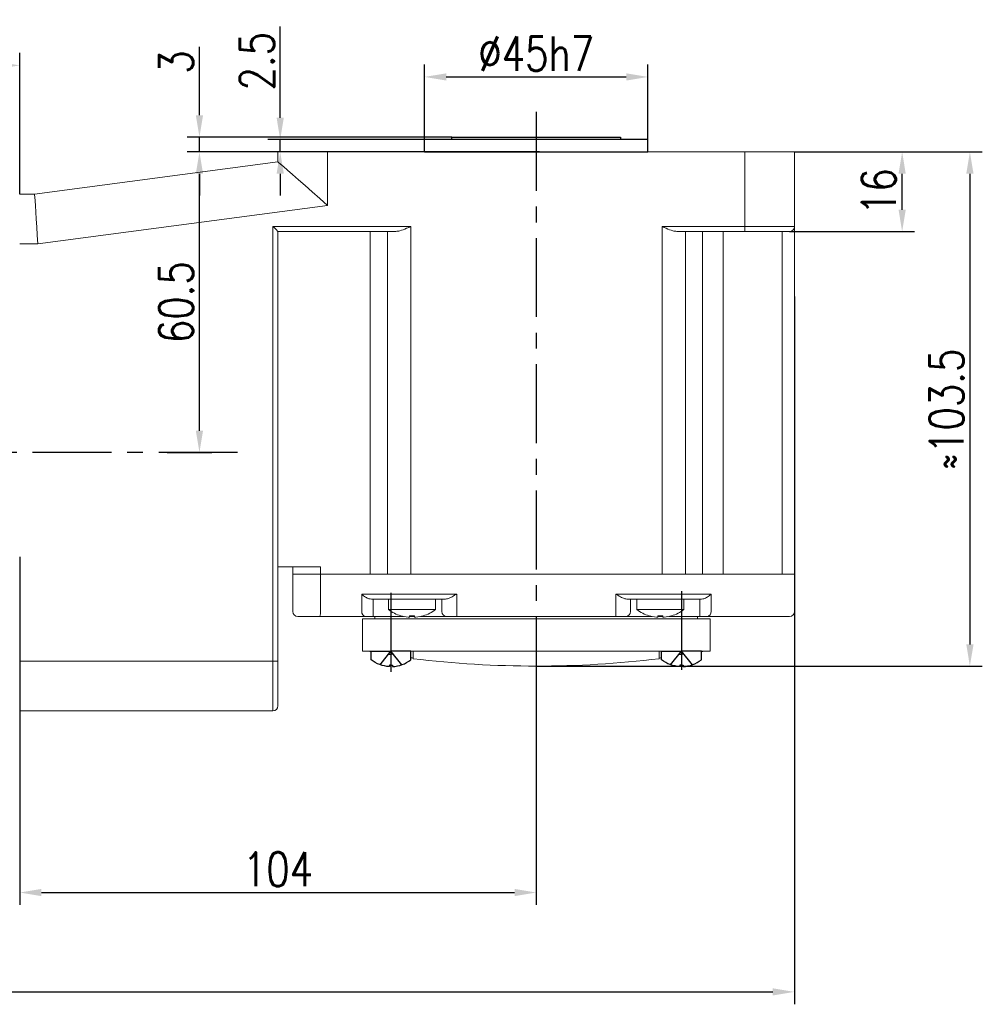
# Model space of a CAD drawing. Header units: inches. Extents: x 675 to 6233, y 11 to 1887.
# Tile 23 of 48: x 4656 to 4811, y 401 to 560. Entities that reach past the tile are written whole.
import ezdxf

# ---------------------------------------------------------------- set-up
doc = ezdxf.new("R2010")
doc.units = ezdxf.units.IN
doc.header["$LTSCALE"] = 10
doc.header["$MEASUREMENT"] = 0
doc.linetypes.add('CENTER', pattern=[10.16, 6.35, -1.27, 1.27, -1.27])
doc.linetypes.add('HIDDEN', pattern=[1.905, 1.27, -0.635])
for name, color, linetype in [('1轮廓实线层', 7, 'Continuous'), ('3中心线层', 1, 'CENTER'), ('4虚线层', 6, 'HIDDEN'), ('7标注层', 4, 'Continuous')]:
    doc.layers.add(name, color=color, linetype=linetype)
doc.styles.add('TH_GBDIM', font='romans.shx', dxfattribs={"width": 0.8, "bigfont": 'gbcbig.shx'})
doc.dimstyles.new('TH_GBDIM', dxfattribs={"dimtxt": 3.5, "dimasz": 2.5, "dimexe": 2, "dimexo": 0, "dimgap": 1, "dimtad": 1, "dimdec": 4, "dimdsep": 46, "dimtxsty": 'TH_GBDIM', "dimcen": 0.09, "dimclrd": 4, "dimclre": 4, "dimclrt": 3, "dimadec": 0, "dimazin": 0, "dimtfac": 1, "dimtdec": 4, "dimtmove": 0, "dimatfit": 3, "dimfxl": 1, "dimtzin": 0, "dimarcsym": 0})

# ---------------------------------------------------------------- blocks, each defined once
blk = doc.blocks.new('*D17')
at = {"layer": '7标注层', "color": 4, "lineweight": -2, "transparency": 16777216}
for p, q in [((4697.84, 538.53), (4683.19, 538.53)), ((4685.19, 493.63), (4685.19, 535.03)), ((4680, 490.13), (4687.19, 490.13))]:
    blk.add_line(p, q, dxfattribs=at)
at = {"layer": '7标注层', "color": 4, "transparency": 16777216}
for points in [[(4684.61, 535.03), (4685.77, 535.03), (4685.19, 538.53)], [(4684.61, 493.63), (4685.77, 493.63), (4685.19, 490.13)]]:
    blk.add_solid(points, dxfattribs=at)
at = {"layer": 'Defpoints', "color": 0, "transparency": 16777216}
for p in [(4685.19, 538.53), (4697.84, 538.53), (4680, 490.13)]:
    blk.add_point(p, dxfattribs=at)
at = {"layer": '7标注层', "color": 3, "transparency": 16777216, "insert": (4681.44, 514.33), "char_height": 5.5, "attachment_point": 5, "rotation": 90, "style": 'TH_GBDIM'}
blk.add_mtext('{60.5}{}{}', dxfattribs=at)
blk = doc.blocks.new('*D18')
at = {"layer": '7标注层', "color": 4, "lineweight": -2, "transparency": 16777216}
for p, q in [((4781.04, 538.53), (4800.38, 538.53)), ((4798.38, 529.23), (4798.38, 535.03)), ((4780.24, 525.73), (4800.38, 525.73))]:
    blk.add_line(p, q, dxfattribs=at)
at = {"layer": '7标注层', "color": 4, "transparency": 16777216}
for points in [[(4797.8, 535.03), (4798.96, 535.03), (4798.38, 538.53)], [(4797.8, 529.23), (4798.96, 529.23), (4798.38, 525.73)]]:
    blk.add_solid(points, dxfattribs=at)
at = {"layer": 'Defpoints', "color": 0, "transparency": 16777216}
for p in [(4781.04, 538.53), (4798.38, 538.53), (4780.24, 525.73)]:
    blk.add_point(p, dxfattribs=at)
at = {"layer": '7标注层', "color": 3, "transparency": 16777216, "insert": (4794.63, 532.13), "char_height": 5.5, "attachment_point": 5, "rotation": 90, "style": 'TH_GBDIM'}
blk.add_mtext('{16}{}{}', dxfattribs=at)
blk = doc.blocks.new('*D15')
at = {"layer": '7标注层', "color": 4, "lineweight": -2, "transparency": 16777216}
for p, q in [((4781.04, 538.53), (4811.29, 538.53)), ((4809.29, 535.03), (4809.29, 459.23)), ((4739.44, 455.73), (4811.29, 455.73))]:
    blk.add_line(p, q, dxfattribs=at)
at = {"layer": '7标注层', "color": 4, "transparency": 16777216}
for points in [[(4808.71, 535.03), (4809.88, 535.03), (4809.29, 538.53)], [(4808.71, 459.23), (4809.88, 459.23), (4809.29, 455.73)]]:
    blk.add_solid(points, dxfattribs=at)
at = {"layer": 'Defpoints', "color": 0, "transparency": 16777216}
for p in [(4781.04, 538.53), (4739.44, 455.73), (4809.29, 455.73)]:
    blk.add_point(p, dxfattribs=at)
at = {"layer": '7标注层', "color": 3, "transparency": 16777216, "insert": (4805.54, 497.13), "char_height": 5.5, "attachment_point": 5, "rotation": 90, "style": 'TH_GBDIM'}
blk.add_mtext('≈103.5', dxfattribs=at)
blk = doc.blocks.new('*D16')
at = {"layer": '7标注层', "color": 4, "lineweight": -2, "transparency": 16777216}
for p, q in [((4656.24, 473.33), (4656.24, 417.27)), ((4739.44, 452.67), (4739.44, 417.27)), ((4659.74, 419.27), (4735.94, 419.27))]:
    blk.add_line(p, q, dxfattribs=at)
at = {"layer": '7标注层', "color": 4, "transparency": 16777216}
for points in [[(4659.74, 419.85), (4659.74, 418.69), (4656.24, 419.27)], [(4735.94, 419.85), (4735.94, 418.69), (4739.44, 419.27)]]:
    blk.add_solid(points, dxfattribs=at)
at = {"layer": 'Defpoints', "color": 0, "transparency": 16777216}
for p in [(4656.24, 473.33), (4739.44, 452.67), (4739.44, 419.27)]:
    blk.add_point(p, dxfattribs=at)
at = {"layer": '7标注层', "color": 3, "transparency": 16777216, "insert": (4697.84, 423.02), "char_height": 5.5, "attachment_point": 5, "style": 'TH_GBDIM'}
blk.add_mtext('104', dxfattribs=at)
blk = doc.blocks.new('*D13')
at = {"layer": '7标注层', "color": 4, "lineweight": -2, "transparency": 16777216}
for p, q in [((4698.2, 544.03), (4698.2, 558.75)), ((4757.44, 540.53), (4696.2, 540.53)), ((4698.2, 538.53), (4698.2, 540.53)), ((4739.98, 538.53), (4696.2, 538.53)), ((4698.2, 535.03), (4698.2, 531.53))]:
    blk.add_line(p, q, dxfattribs=at)
at = {"layer": '7标注层', "color": 4, "transparency": 16777216}
for points in [[(4697.62, 544.03), (4698.78, 544.03), (4698.2, 540.53)], [(4697.62, 535.03), (4698.78, 535.03), (4698.2, 538.53)]]:
    blk.add_solid(points, dxfattribs=at)
at = {"layer": 'Defpoints', "color": 0, "transparency": 16777216}
for p in [(4698.2, 540.53), (4757.44, 540.53), (4739.98, 538.53)]:
    blk.add_point(p, dxfattribs=at)
at = {"layer": '7标注层', "color": 3, "transparency": 16777216, "insert": (4694.45, 553.14), "char_height": 5.5, "attachment_point": 5, "rotation": 90, "style": 'TH_GBDIM'}
blk.add_mtext('2.5', dxfattribs=at)
blk = doc.blocks.new('*D14')
at = {"layer": '7标注层', "color": 4, "lineweight": -2, "transparency": 16777216}
for p, q in [((4721.44, 538.53), (4721.44, 552.61)), ((4757.44, 538.53), (4757.44, 552.61)), ((4724.94, 550.61), (4753.94, 550.61))]:
    blk.add_line(p, q, dxfattribs=at)
at = {"layer": '7标注层', "color": 4, "transparency": 16777216}
for points in [[(4724.94, 551.19), (4724.94, 550.03), (4721.44, 550.61)], [(4753.94, 551.19), (4753.94, 550.03), (4757.44, 550.61)]]:
    blk.add_solid(points, dxfattribs=at)
at = {"layer": 'Defpoints', "color": 0, "transparency": 16777216}
for p in [(4757.44, 550.61), (4721.44, 538.53), (4757.44, 538.53)]:
    blk.add_point(p, dxfattribs=at)
at = {"layer": '7标注层', "color": 3, "transparency": 16777216, "insert": (4739.44, 554.36), "char_height": 5.5, "attachment_point": 5, "style": 'TH_GBDIM'}
blk.add_mtext('%%C45h7', dxfattribs=at)
blk = doc.blocks.new('*D19')
at = {"layer": '7标注层', "color": 4, "lineweight": -2, "transparency": 16777216}
for p, q in [((4492.64, 490.13), (4492.64, 554.47)), ((4656.24, 531.73), (4656.24, 554.47)), ((4496.14, 552.47), (4652.74, 552.47))]:
    blk.add_line(p, q, dxfattribs=at)
at = {"layer": '7标注层', "color": 4, "transparency": 16777216}
for points in [[(4496.14, 553.05), (4496.14, 551.89), (4492.64, 552.47)], [(4652.74, 553.05), (4652.74, 551.89), (4656.24, 552.47)]]:
    blk.add_solid(points, dxfattribs=at)
at = {"layer": 'Defpoints', "color": 0, "transparency": 16777216}
for p in [(4656.24, 552.47), (4656.24, 531.73), (4492.64, 490.13)]:
    blk.add_point(p, dxfattribs=at)
at = {"layer": '7标注层', "color": 3, "transparency": 16777216, "insert": (4574.44, 556.22), "char_height": 5.5, "attachment_point": 5, "style": 'TH_GBDIM'}
blk.add_mtext('204.5', dxfattribs=at)
blk = doc.blocks.new('*D33')
at = {"layer": '7标注层', "color": 4, "lineweight": -2, "transparency": 16777216}
for p, q in [((4492.64, 518.55), (4492.64, 401.27)), ((4781.04, 515.24), (4781.04, 401.27)), ((4496.14, 403.27), (4777.54, 403.27))]:
    blk.add_line(p, q, dxfattribs=at)
at = {"layer": '7标注层', "color": 4, "transparency": 16777216}
for points in [[(4496.14, 403.85), (4496.14, 402.69), (4492.64, 403.27)], [(4777.54, 403.85), (4777.54, 402.69), (4781.04, 403.27)]]:
    blk.add_solid(points, dxfattribs=at)
at = {"layer": 'Defpoints', "color": 0, "transparency": 16777216}
for p in [(4492.64, 518.55), (4781.04, 515.24), (4781.04, 403.27)]:
    blk.add_point(p, dxfattribs=at)
at = {"layer": '7标注层', "color": 3, "transparency": 16777216, "insert": (4636.84, 407.02), "char_height": 5.5, "attachment_point": 5, "style": 'TH_GBDIM'}
blk.add_mtext('360.5', dxfattribs=at)
blk = doc.blocks.new('*D286')
at = {"layer": '7标注层', "color": 4, "lineweight": -2, "transparency": 16777216}
for p, q in [((4685.19, 544.43), (4685.19, 555.47)), ((4725.84, 540.93), (4683.19, 540.93)), ((4685.19, 538.53), (4685.19, 540.93)), ((4719.89, 538.53), (4683.19, 538.53)), ((4685.19, 535.03), (4685.19, 531.53))]:
    blk.add_line(p, q, dxfattribs=at)
at = {"layer": '7标注层', "color": 4, "transparency": 16777216}
for points in [[(4684.61, 544.43), (4685.77, 544.43), (4685.19, 540.93)], [(4684.61, 535.03), (4685.77, 535.03), (4685.19, 538.53)]]:
    blk.add_solid(points, dxfattribs=at)
at = {"layer": 'Defpoints', "color": 0, "transparency": 16777216}
for p in [(4725.84, 540.93), (4685.19, 538.53), (4719.89, 538.53)]:
    blk.add_point(p, dxfattribs=at)
at = {"layer": '7标注层', "color": 3, "transparency": 16777216, "insert": (4681.44, 553), "char_height": 5.5, "attachment_point": 5, "rotation": 90, "style": 'TH_GBDIM'}
blk.add_mtext('3', dxfattribs=at)

msp = doc.modelspace()

# ---------------------------------------------------------------- linework, layer by layer
at = {"linetype": 'Continuous', "lineweight": 15}
msp.add_line((4721.435187, 540.532705), (4757.435188, 540.532705), dxfattribs=at)
at = {"color": 7, "linetype": 'Continuous', "lineweight": 15}
for p, q in [((4697.835189, 536.932706), (4697.835189, 538.532706)), ((4697.835189, 538.532706), (4705.835188, 538.532706)), ((4705.835188, 538.532706), (4705.835188, 529.92385)), ((4705.835188, 538.532706), (4773.035187, 538.532706)), ((4773.035187, 538.532706), (4781.035185, 538.532706)), ((4773.035187, 526.532706), (4773.035187, 538.532706)), ((4781.035185, 538.532706), (4781.035185, 526.532706)), ((4658.635187, 531.732705), (4697.835189, 536.932706)), ((4656.235189, 531.732705), (4658.635187, 531.732705)), ((4705.835188, 529.92385), (4659.163487, 523.732705)), ((4697.035188, 526.532706), (4719.232899, 526.532706)), ((4697.035188, 456.532704), (4697.035188, 526.532706)), ((4719.232899, 526.532706), (4719.232899, 470.532706)), ((4759.700129, 526.532706), (4773.035187, 526.532706)), ((4759.700129, 470.532706), (4759.700129, 526.532706)), ((4773.035187, 526.532706), (4781.035185, 526.532706)), ((4773.035187, 526.532706), (4773.035187, 525.732706)), ((4781.035185, 526.532706), (4781.035185, 470.532706)), ((4716.832899, 525.732706), (4697.835189, 525.732706)), ((4697.835189, 525.732706), (4697.835189, 456.532704)), ((4712.69105, 525.732706), (4712.69105, 470.532706)), ((4715.474128, 470.532706), (4715.474128, 525.732706)), ((4773.035187, 525.732706), (4762.100131, 525.732706)), ((4763.458899, 525.732706), (4763.458899, 470.532706)), ((4766.234649, 525.732706), (4766.234649, 470.532706)), ((4769.576314, 525.732706), (4769.576314, 470.532706)), ((4780.235189, 525.732706), (4773.035187, 525.732706)), ((4779.035187, 470.532706), (4779.035187, 525.732706)), ((4659.163487, 523.732705), (4656.235189, 523.732705)), ((4697.835189, 471.732705), (4704.66709, 471.732705)), ((4700.235188, 470.532706), (4700.235188, 471.732705)), ((4704.66709, 471.732705), (4704.66709, 470.532706)), ((4700.235188, 464.532705), (4700.235188, 470.532706)), ((4700.235188, 470.532706), (4704.66709, 470.532706)), ((4704.66709, 470.532706), (4700.235188, 470.532706)), ((4704.66709, 470.532706), (4704.66709, 464.532705)), ((4704.66709, 470.532706), (4712.69105, 470.532706)), ((4704.66709, 470.532706), (4712.69105, 470.532706)), ((4715.474128, 470.532706), (4712.69105, 470.532706)), ((4712.69105, 470.532706), (4715.474128, 470.532706)), ((4715.474128, 470.532706), (4719.232899, 470.532706)), ((4719.232899, 470.532706), (4715.474128, 470.532706)), ((4759.700129, 470.532706), (4719.232899, 470.532706)), ((4719.232899, 470.532706), (4759.700129, 470.532706)), ((4759.700129, 470.532706), (4763.458899, 470.532706)), ((4763.458899, 470.532706), (4759.700129, 470.532706)), ((4763.458899, 470.532706), (4766.234649, 470.532706)), ((4763.458899, 470.532706), (4766.234649, 470.532706)), ((4766.234649, 470.532706), (4769.576314, 470.532706)), ((4766.234649, 470.532706), (4769.576314, 470.532706)), ((4769.576314, 470.532706), (4779.035187, 470.532706)), ((4769.576314, 470.532706), (4779.035187, 470.532706)), ((4779.035187, 470.532706), (4781.035185, 470.532706)), ((4781.035185, 470.532706), (4779.035187, 470.532706)), ((4781.035185, 470.532706), (4781.035185, 464.532705)), ((4711.33903, 467.332705), (4712.69105, 467.332705)), ((4711.33903, 464.532705), (4711.33903, 467.332705)), ((4712.69105, 467.332705), (4715.474128, 467.332705)), ((4713.442804, 466.532707), (4712.883227, 466.532707)), ((4713.17062, 466.532707), (4713.17062, 464.532705)), ((4716.225883, 466.532707), (4713.442804, 466.532707)), ((4715.474128, 467.332705), (4719.232899, 467.332705)), ((4719.232899, 466.532707), (4716.225883, 466.532707)), ((4719.232899, 467.332705), (4726.635188, 467.332705)), ((4724.846334, 466.532707), (4719.232899, 466.532707)), ((4724.235188, 464.532705), (4724.235188, 466.532707)), ((4726.635188, 467.332705), (4726.635188, 464.532705)), ((4752.235189, 467.332705), (4759.700129, 467.332705)), ((4752.235189, 464.532705), (4752.235189, 467.332705)), ((4759.700129, 466.532707), (4754.024041, 466.532707)), ((4754.635188, 466.532707), (4754.635188, 464.532705)), ((4759.700129, 467.332705), (4763.458899, 467.332705)), ((4762.707147, 466.532707), (4759.700129, 466.532707)), ((4765.482897, 466.532707), (4762.707147, 466.532707)), ((4763.458899, 467.332705), (4766.234649, 467.332705)), ((4766.053918, 466.532707), (4765.482897, 466.532707)), ((4765.777064, 464.532705), (4765.777064, 466.532707)), ((4766.234649, 467.332705), (4767.600885, 467.332705)), ((4767.600885, 467.332705), (4767.600885, 464.532705)), ((4715.635188, 464.822947), (4719.435188, 464.822947)), ((4719.435188, 464.822947), (4723.235188, 464.822947)), ((4755.635187, 464.822947), (4759.435189, 464.822947)), ((4759.435189, 464.822947), (4763.235188, 464.822947)), ((4704.58071, 463.732707), (4701.035188, 463.732707)), ((4711.94956, 463.732707), (4704.58071, 463.732707)), ((4711.435189, 458.132706), (4711.435189, 463.332706)), ((4711.435189, 463.332706), (4767.435189, 463.332706)), ((4713.17062, 463.732707), (4711.94956, 463.732707)), ((4713.17062, 463.732707), (4713.17062, 464.532705)), ((4718.068171, 463.732707), (4713.17062, 463.732707)), ((4719.043188, 463.616064), (4719.043188, 463.844477)), ((4719.435188, 463.732707), (4719.043188, 463.732707)), ((4719.435188, 463.732707), (4719.435188, 463.83377)), ((4719.827188, 463.732707), (4719.435188, 463.732707)), ((4719.827188, 463.844477), (4719.827188, 463.616064)), ((4725.035188, 463.732707), (4720.802205, 463.732707)), ((4726.635188, 463.732707), (4725.035188, 463.732707)), ((4726.635188, 463.732707), (4726.635188, 464.532705)), ((4752.235189, 463.732707), (4726.635188, 463.732707)), ((4752.235189, 463.732707), (4752.235189, 464.532705)), ((4753.835187, 463.732707), (4752.235189, 463.732707)), ((4758.068171, 463.732707), (4753.835187, 463.732707)), ((4759.043187, 463.616064), (4759.043187, 463.844477)), ((4759.435189, 463.732707), (4759.043187, 463.732707)), ((4759.435189, 463.83377), (4759.435189, 463.732707)), ((4759.827188, 463.732707), (4759.435189, 463.732707)), ((4759.827188, 463.844477), (4759.827188, 463.616064)), ((4765.777064, 463.732707), (4760.802204, 463.732707)), ((4765.777064, 464.532705), (4765.777064, 463.732707)), ((4766.992945, 463.732707), (4765.777064, 463.732707)), ((4769.176314, 463.732707), (4766.992945, 463.732707)), ((4767.435189, 463.332706), (4767.435189, 458.132706)), ((4778.635186, 463.732707), (4769.176314, 463.732707)), ((4780.235189, 463.732707), (4778.635186, 463.732707)), ((4711.435189, 458.132706), (4714.235189, 458.132706)), ((4714.235189, 458.132706), (4717.835189, 458.132706)), ((4717.835189, 458.132706), (4761.035189, 458.132706)), ((4719.635189, 456.92842), (4719.635189, 458.132706)), ((4759.235189, 458.132706), (4759.235189, 456.92842)), ((4761.035189, 458.132706), (4764.635189, 458.132706)), ((4764.635189, 458.132706), (4767.435189, 458.132706)), ((4656.235189, 456.532704), (4697.035188, 456.532704)), ((4697.035188, 448.532703), (4697.035188, 456.532704)), ((4697.035188, 456.532704), (4697.835189, 456.532704)), ((4697.835189, 456.532704), (4697.835189, 449.332704)), ((4697.035188, 448.532703), (4656.235189, 448.532703))]:
    msp.add_line(p, q, dxfattribs=at)
at = {"color": 7, "linetype": 'Continuous', "lineweight": 15, "flags": 128}
for points in [[(4705.835188, 529.92385), (4704.583712, 531.020277), (4703.363052, 532.089707), (4702.203264, 533.105805), (4701.132906, 534.043553), (4700.178334, 534.87986), (4699.363053, 535.594132), (4698.707137, 536.168786), (4698.226735, 536.589667), (4697.93368, 536.846414), (4697.835189, 536.932706)], [(4658.635187, 531.732705), (4658.643216, 531.611168), (4658.667046, 531.250247), (4658.705968, 530.660909), (4658.758784, 529.861062), (4658.823902, 528.875008), (4658.899337, 527.732705), (4658.982796, 526.468866), (4659.07175, 525.121891), (4659.163487, 523.732705)], [(4697.835189, 525.732706), (4697.823033, 525.744859), (4697.786942, 525.780951), (4697.728008, 525.839885), (4697.648025, 525.91987), (4697.549418, 526.018476), (4697.435189, 526.132705), (4697.308803, 526.259089), (4697.174105, 526.393787), (4697.035188, 526.532706)], [(4721.238281, 463.844477), (4721.240985, 463.839793), (4721.242917, 463.836449), (4721.244076, 463.83444), (4721.244462, 463.83377)], [(4757.625914, 463.83377), (4757.626301, 463.83444), (4757.627461, 463.836449), (4757.629392, 463.839793), (4757.632095, 463.844477)]]:
    msp.add_lwpolyline(points, dxfattribs=at)
at = {"color": 7, "linetype": 'Continuous', "lineweight": 15}
for centre, radius, start, end in [((4780.235188, 526.532705), 0.8, 270, 0), ((4719.435188, 469.972705), 6.4, 233.57642636, 253.57863839), ((4719.435188, 469.972705), 6.4, 286.42136161, 306.42357364), ((4759.435188, 469.972705), 6.4, 233.57642636, 253.57863839), ((4759.435188, 469.972705), 6.4, 286.42136161, 306.42357364), ((4701.035188, 464.532705), 0.8, 180, 270), ((4702.75009, 464.335032), 1.927165, 341.78733277, 5.88729668), ((4712.05899, 464.449187), 0.724789, 173.3830038, 261.31615574), ((4719.886864, 462.535654), 2.607106, 149.86616415, 150.13789074), ((4719.435188, 469.972705), 6.387984, 253.60467145, 264.32211011), ((4719.435188, 471.014973), 7.181202, 266.87084227, 273.12915773), ((4719.435188, 469.972705), 6.387984, 275.67788989, 286.39532855), ((4725.035188, 464.532705), 0.8, 180, 270), ((4753.835188, 464.532705), 0.8, 270, 0), ((4759.435188, 469.972705), 6.387984, 253.60467145, 264.32211011), ((4759.435188, 471.014986), 7.181216, 266.87084524, 273.12915476), ((4759.435188, 469.972705), 6.387984, 275.67788989, 286.39532855), ((4764.069567, 465.471653), 3.265561, 209.88651732, 210.10344743), ((4766.881749, 464.448202), 0.724084, 278.8337087, 6.70192714), ((4780.235188, 464.532705), 0.8, 270, 0), ((4739.471043, 609.600072), 153.869379, 259.86285278, 260.03148864), ((4739.471043, 609.600072), 153.869379, 262.44295692, 262.59318253), ((4739.435189, 620.266039), 164.533333, 263.08825408, 276.91174592), ((4739.399334, 609.600072), 153.869379, 277.40681747, 277.55704308), ((4739.399334, 609.600072), 153.869379, 279.96851136, 280.13714722), ((4697.035188, 449.332705), 0.8, 270, 0)]:
    msp.add_arc(centre, radius, start, end, dxfattribs=at)
at = {"linetype": 'Continuous', "lineweight": 15}
for points in [[(4721.435187, 540.532705), (4721.435187, 538.532706)], [(4757.435188, 538.532706), (4757.435188, 540.532705)]]:
    msp.add_open_spline(points, degree=1, dxfattribs=at)
at = {"color": 7, "linetype": 'Continuous', "lineweight": 15}
for points, knots in [([(4719.232899, 526.532706), (4719.229456, 526.531166), (4719.007217, 526.431758), (4718.413233, 526.16999), (4717.590679, 525.82139), (4717.041419, 525.757109), (4716.832899, 525.732706)], [0, 0, 0, 0, 0.0041816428, 0.2699414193, 0.7228422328, 1, 1, 1, 1]), ([(4762.100131, 525.732706), (4761.89161, 525.75711), (4761.34235, 525.821392), (4760.51979, 526.16998), (4759.925817, 526.43177), (4759.703572, 526.531166), (4759.700129, 526.532706)], [0, 0, 0, 0, 0.2771580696, 0.7300588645, 0.9958178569, 1, 1, 1, 1]), ([(4712.883227, 466.532707), (4712.749673, 466.546171), (4712.409895, 466.580426), (4711.852631, 466.867272), (4711.511727, 467.156045), (4711.340405, 467.331299), (4711.33903, 467.332705)], [0, 0, 0, 0, 0.204354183, 0.5199027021, 0.9961464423, 1, 1, 1, 1]), ([(4726.635188, 467.332705), (4726.632658, 467.331245), (4726.5869, 467.304832), (4726.265733, 467.119313), (4725.753708, 466.831042), (4725.194151, 466.57413), (4724.941501, 466.544041), (4724.846334, 466.532707)], [0, 0, 0, 0, 0.0040080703, 0.0724948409, 0.5089773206, 0.8150423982, 1, 1, 1, 1]), ([(4754.024041, 466.532707), (4753.928874, 466.544041), (4753.676226, 466.574131), (4753.116665, 466.831038), (4752.60465, 467.119326), (4752.283473, 467.304827), (4752.237719, 467.331245), (4752.235189, 467.332705)], [0, 0, 0, 0, 0.1849569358, 0.4910228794, 0.9275060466, 0.9959926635, 1, 1, 1, 1]), ([(4767.600885, 467.332705), (4767.599503, 467.3313), (4767.427272, 467.156127), (4767.085524, 466.86737), (4766.52751, 466.580466), (4766.187576, 466.546185), (4766.053918, 466.532707)], [0, 0, 0, 0, 0.0038512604, 0.4799287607, 0.7955146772, 1, 1, 1, 1]), ([(4718.803188, 463.616064), (4718.83001, 463.613658), (4718.88366, 463.608846), (4718.955402, 463.605793), (4719.009577, 463.606405), (4719.038877, 463.610197), (4719.041936, 463.61436), (4719.043188, 463.616064)], [0, 0, 0, 0, 0.21387939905, 0.42781099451, 0.64059289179, 0.85288347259, 1, 1, 1, 1]), ([(4719.827188, 463.616064), (4719.829804, 463.613658), (4719.835037, 463.608846), (4719.876045, 463.605793), (4719.936374, 463.606405), (4720.003874, 463.610197), (4720.048799, 463.61436), (4720.067188, 463.616064)], [0, 0, 0, 0, 0.213875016, 0.4278065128, 0.6405945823, 0.8528806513, 1, 1, 1, 1]), ([(4758.803189, 463.616064), (4758.83001, 463.613658), (4758.88366, 463.608846), (4758.955402, 463.605793), (4759.009576, 463.606405), (4759.038877, 463.610197), (4759.041935, 463.61436), (4759.043187, 463.616064)], [0, 0, 0, 0, 0.21387561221, 0.42780915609, 0.64059080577, 0.85288284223, 1, 1, 1, 1]), ([(4759.827188, 463.616064), (4759.829804, 463.613658), (4759.835036, 463.608846), (4759.876045, 463.605793), (4759.936374, 463.606405), (4760.003874, 463.610198), (4760.048799, 463.61436), (4760.067189, 463.616064)], [0, 0, 0, 0, 0.2138737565, 0.4278054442, 0.6405964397, 0.8528762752, 1, 1, 1, 1])]:
    msp.add_open_spline(points, degree=3, knots=knots, dxfattribs=at)
for points in [[(4715.635188, 466.532707), (4715.635188, 464.822947)], [(4723.235188, 464.822947), (4723.235188, 466.532707)], [(4755.635187, 466.532707), (4755.635187, 464.822947)], [(4763.235188, 464.822947), (4763.235188, 466.532707)], [(4713.435188, 463.732707), (4713.435188, 463.332706)], [(4765.435189, 463.332706), (4765.435189, 463.732707)]]:
    msp.add_open_spline(points, degree=1, dxfattribs=at)
at = {"layer": '1轮廓实线层'}
for p, q in [((4725.835187, 540.532705), (4725.835187, 540.932705)), ((4725.835187, 540.932705), (4753.035187, 540.932705)), ((4753.035187, 540.932705), (4753.035187, 540.532705)), ((4753.035187, 540.532705), (4725.835187, 540.532705)), ((4721.435187, 538.532706), (4757.435188, 538.532706))]:
    msp.add_line(p, q, dxfattribs=at)
at = {"layer": '1轮廓实线层', "extrusion": (-1.22465e-16, 7.4988e-33, -1)}
for points in [[(-4712.835189, 456.748008), (-4712.835189, 458.132706), (-4716.035189, 458.132706)], [(-4759.635189, 456.748008), (-4759.635189, 458.132706), (-4762.835189, 458.132706)], [(-4716.035189, 455.900706), (-4715.787189, 455.900706), (-4715.787189, 455.652706)], [(-4762.835189, 455.900706), (-4762.587189, 455.900706), (-4762.587189, 455.652706)]]:
    msp.add_lwpolyline(points, dxfattribs=at)
at = {"layer": '1轮廓实线层'}
for points in [[(4719.235189, 456.748008), (4719.235189, 458.132706), (4716.035189, 458.132706)], [(4766.035189, 456.748008), (4766.035189, 458.132706), (4762.835189, 458.132706)], [(4716.035189, 455.900706), (4716.283189, 455.900706), (4716.283189, 455.652706)], [(4762.835189, 455.900706), (4763.083189, 455.900706), (4763.083189, 455.652706)]]:
    msp.add_lwpolyline(points, dxfattribs=at)
at = {"layer": '1轮廓实线层', "extrusion": (-1.22465e-16, 7.4988e-33, -1)}
for centre in [(-4716.035189, 460.846788), (-4762.835189, 460.846788)]:
    msp.add_arc(centre, 5.2, 272.7336049, 307.97987244, dxfattribs=at)
at = {"layer": '1轮廓实线层'}
for centre in [(4716.035189, 460.846788), (4762.835189, 460.846788)]:
    msp.add_arc(centre, 5.2, 272.7336049, 307.97987244, dxfattribs=at)
at = {"layer": '3中心线层', "ltscale": 0.2}
for p, q in [((4739.435187, 544.975461), (4739.435187, 449.234076)), ((4691.327778, 490.132705), (4602.536098, 490.132705)), ((4762.835189, 467.815664), (4762.835189, 454.927786)), ((4716.035189, 467.512495), (4716.035189, 454.775529))]:
    msp.add_line(p, q, dxfattribs=at)
at = {"layer": '4虚线层', "extrusion": (-1.22465e-16, 7.4988e-33, -1)}
for p, q in [((4714.275189, 455.953691), (4716.035189, 458.132706)), ((4715.634567, 457.636706), (4716.035189, 457.636706)), ((4761.075189, 455.953691), (4762.835189, 458.132706)), ((4762.434567, 457.636706), (4762.835189, 457.636706))]:
    msp.add_line(p, q, dxfattribs=at)
at = {"layer": '4虚线层'}
for p, q in [((4717.795189, 455.953691), (4716.035189, 458.132706)), ((4716.43581, 457.636706), (4716.035189, 457.636706)), ((4764.595189, 455.953691), (4762.835189, 458.132706)), ((4763.23581, 457.636706), (4762.835189, 457.636706))]:
    msp.add_line(p, q, dxfattribs=at)

# ---------------------------------------------------------------- dimensions: what is measured, and where the dimension line sits
at = {"layer": '7标注层'}
for base, p1, p2, override, picture, middle in [((4656.235189, 552.469477), (4492.635188, 490.132705), (4656.235189, 531.732705), {"dimtxt": 5.5, "dimasz": 3.5, "dimgap": 1, "dimtad": 1, "dimjust": 0, "dimdec": 1, "dimlfac": 1.25, "dimse1": 0, "dimse2": 0, "dimsd1": 0, "dimsd2": 0, "dimadec": 1}, '*D19', (4574.435188, 552.469477)), ((4781.035185, 403.26988), (4492.635188, 518.551091), (4781.035185, 515.236437), {"dimtxt": 5.5, "dimasz": 3.5, "dimgap": 1, "dimtad": 1, "dimjust": 0, "dimdec": 1, "dimlfac": 1.25, "dimse1": 0, "dimse2": 0, "dimsd1": 0, "dimsd2": 0, "dimadec": 1}, '*D33', (4636.835187, 403.26988)), ((4739.435187, 419.270696), (4656.235188, 473.332705), (4739.435187, 452.674416), {"dimtxt": 5.5, "dimasz": 3.5, "dimdec": 1, "dimlfac": 1.25, "dimadec": 1}, '*D16', (4697.835188, 419.270696))]:
    dim = msp.add_linear_dim(base=base, p1=p1, p2=p2, dimstyle='TH_GBDIM', override=override, dxfattribs=at)
    dim.commit()
    dim.dimension.update_dxf_attribs({"geometry": picture, "text_midpoint": middle, "dimtype": 160})
for base, p1, p2, picture, middle in [((4698.200226, 540.532705), (4739.981429, 538.532706), (4757.435188, 540.532705), '*D13', (4698.200226, 553.142228)), ((4685.188527, 538.532706), (4725.835187, 540.932705), (4719.886513, 538.532706), '*D286', (4685.188527, 553.001016))]:
    dim = msp.add_linear_dim(base=base, p1=p1, p2=p2, angle=90, dimstyle='TH_GBDIM', override={"dimtxt": 5.5, "dimasz": 3.5, "dimdec": 1, "dimlfac": 1.25, "dimadec": 1}, dxfattribs=at)
    dim.commit()
    dim.dimension.update_dxf_attribs({"geometry": picture, "text_midpoint": middle, "dimtype": 160})
dim = msp.add_linear_dim(base=(4757.435188, 550.60868), p1=(4721.435187, 538.532706), p2=(4757.435188, 538.532706), text='%%C<>h7', dimstyle='TH_GBDIM', override={"dimtxt": 5.5, "dimasz": 3.5, "dimdec": 1, "dimlfac": 1.25, "dimadec": 1}, dxfattribs=at)
dim.commit()
dim.dimension.update_dxf_attribs({"geometry": '*D14', "text_midpoint": (4739.435187, 550.60868), "dimtype": 160})
for base, p1, p2, text, picture, middle in [((4685.188527, 538.532706), (4680.001463, 490.132706), (4697.835189, 538.532706), '{<>}{}{}', '*D17', (4685.188527, 514.332706)), ((4809.293563, 455.732706), (4781.035185, 538.532706), (4739.435187, 455.732706), '≈<>', '*D15', (4809.293563, 497.132706))]:
    dim = msp.add_linear_dim(base=base, p1=p1, p2=p2, angle=90, text=text, dimstyle='TH_GBDIM', override={"dimtxt": 5.5, "dimasz": 3.5, "dimdec": 1, "dimlfac": 1.25, "dimadec": 1}, dxfattribs=at)
    dim.commit()
    dim.dimension.update_dxf_attribs({"geometry": picture, "text_midpoint": middle, "dimtype": 160})
dim = msp.add_linear_dim(base=(4798.379133, 538.532706), p1=(4780.235188, 525.732705), p2=(4781.035185, 538.532706), angle=90, text='{<>}{}{}', dimstyle='TH_GBDIM', override={"dimtxt": 5.5, "dimasz": 3.5, "dimdec": 1, "dimlfac": 1.25, "dimadec": 1}, dxfattribs=at)
dim.commit()
dim.dimension.update_dxf_attribs({"geometry": '*D18', "text_midpoint": (4794.629133, 532.132706)})

doc.saveas('drawing.dxf')
